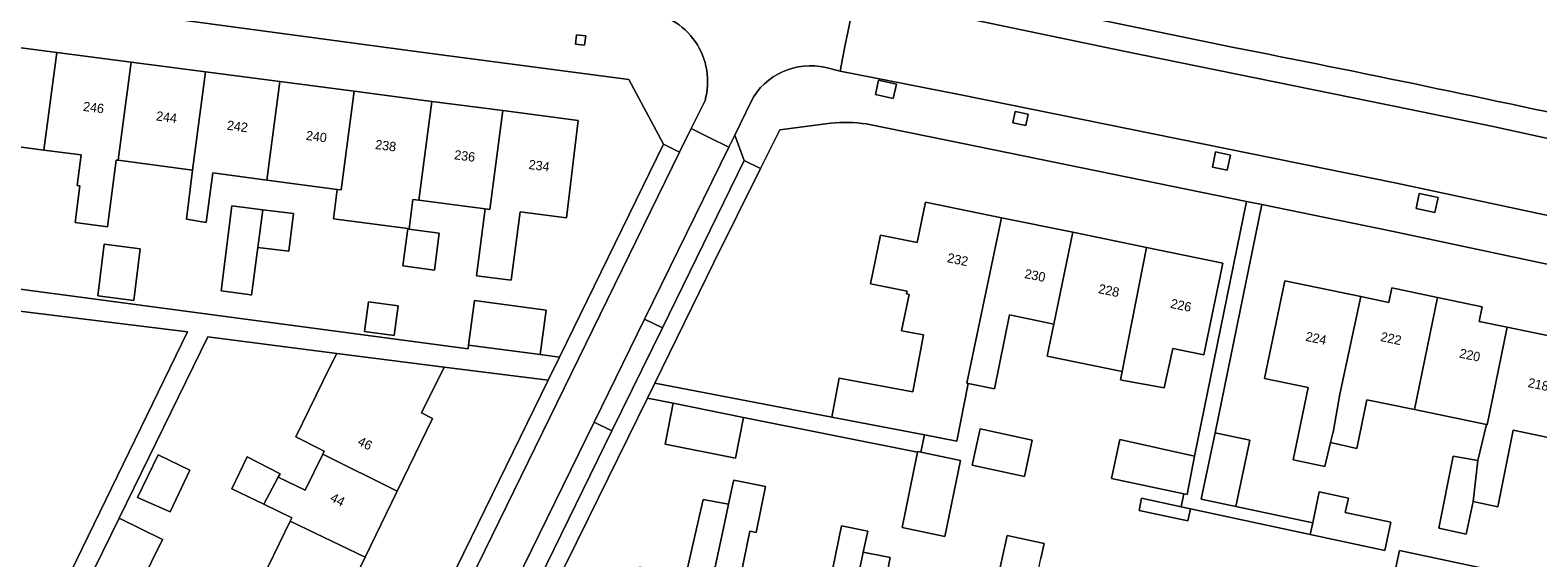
# Model space of a CAD drawing. Header units: metres. Extents: x 151448 to 154749, y 463108 to 465296.
# Tile 235 of 256: x 153156 to 153277, y 463840 to 463882. Entities that reach past the tile are written whole.
import ezdxf
from ezdxf.enums import TextEntityAlignment as Align

# ---------------------------------------------------------------- set-up
doc = ezdxf.new("R2010")
doc.units = ezdxf.units.M
for name, color, linetype, lineweight in [('B-PV-GR-GROENVOORZIENING-GV', 253, 'Continuous', 9), ('B-PV-OG-BEBOUWING-GV', 1, 'Continuous', 9), ('B-PV-OG-BEBOUWING-T18', 2, 'Continuous', 9), ('B-PV-OG-TERREIN_BEGROEID-GV', 253, 'Continuous', 9), ('B-PV-OG-TERREIN_ERF-GV', 253, 'Continuous', 9), ('B-PV-VH-GESLOTENVERHARDING_ASFALT-GV', 253, 'Continuous', 9), ('B-PV-VH-OPENVERHARDING_BETONSTRAATSTEEN-GV', 253, 'Continuous', 9), ('B-PV-VH-OPENVERHARDING_STRAATBAKSTEEN-GV', 253, 'Continuous', 9), ('B-PV-VH-OPENVERHARDING_TEGEL-GV', 253, 'Continuous', 9)]:
    doc.layers.add(name, color=color, linetype=linetype, lineweight=lineweight)
doc.styles.add('Drong', font='txt', dxfattribs={"height": 1.8})

msp = doc.modelspace()

# ---------------------------------------------------------------- linework, layer by layer
at = {"layer": 'B-PV-GR-GROENVOORZIENING-GV', "flags": 128}
for points in [[(153199.362, 463881.859), (153199.267, 463881.113), (153199.994, 463881.021), (153200.089, 463881.767)], [(153225.029, 463877.896), (153223.6, 463878.204), (153223.348, 463877.043), (153224.779, 463876.734)], [(153235.604, 463875.482), (153234.55, 463875.687), (153234.373, 463874.779), (153235.427, 463874.574)], [(153251.834, 463872.192), (153250.644, 463872.439), (153250.393, 463871.23), (153251.583, 463870.983)], [(153266.739, 463867.885), (153268.249, 463867.57), (153268.501, 463868.779), (153266.991, 463869.093)]]:
    msp.add_lwpolyline(points, close=True, dxfattribs=at)
at = {"layer": 'B-PV-OG-BEBOUWING-GV', "flags": 128}
for points in [[(153150.474, 463873.389), (153150.215, 463871.014), (153150.197, 463871.016), (153149.824, 463868.121), (153152.485, 463867.778), (153153.203, 463873.034), (153156.61, 463872.592), (153157.632, 463880.431), (153151.666, 463881.21), (153150.642, 463873.367)], [(153156.61, 463872.592), (153159.586, 463872.206), (153159.266, 463869.743), (153159.494, 463869.714), (153159.113, 463866.773), (153161.716, 463866.421), (153162.396, 463871.792), (153162.571, 463871.769), (153163.599, 463879.653), (153157.632, 463880.431)], [(153163.599, 463879.653), (153162.571, 463871.769), (153168.533, 463870.976), (153169.565, 463878.874)], [(153169.565, 463878.874), (153168.533, 463870.976), (153168.051, 463867.039), (153169.628, 463866.781), (153170.157, 463870.76), (153174.498, 463870.182), (153175.531, 463878.095)], [(153174.498, 463870.182), (153180.149, 463869.43), (153180.462, 463869.388), (153181.497, 463877.316), (153175.531, 463878.095)], [(153185.802, 463866.28), (153185.911, 463866.265), (153186.211, 463868.628), (153186.705, 463868.563), (153187.741, 463876.501), (153181.497, 463877.316), (153180.462, 463869.388), (153180.149, 463869.43), (153179.836, 463867.061)], [(153186.705, 463868.563), (153192.034, 463867.863), (153192.393, 463867.816), (153193.429, 463875.758), (153187.741, 463876.501)], [(153198.559, 463867.148), (153199.478, 463874.969), (153193.429, 463875.758), (153192.393, 463867.816), (153192.034, 463867.863), (153191.328, 463862.495), (153194.112, 463862.133), (153194.825, 463867.632)], [(153171.68, 463868.112), (153170.833, 463861.276), (153173.016, 463860.978), (153173.269, 463860.944), (153173.779, 463864.778), (153174.181, 463867.802)], [(153173.779, 463864.778), (153176.253, 463864.471), (153176.628, 463867.499), (153174.181, 463867.802)], [(153230.675, 463853.856), (153233.46, 463867.158), (153227.356, 463868.409), (153226.691, 463865.165), (153223.752, 463865.768), (153222.948, 463861.849), (153225.887, 463861.247), (153225.845, 463861.041), (153226.059, 463860.995), (153225.437, 463858.081), (153227.21, 463857.744), (153226.339, 463853.159), (153220.445, 463854.278), (153219.839, 463851.14), (153227.271, 463849.715), (153229.871, 463849.217), (153230.779, 463853.835)], [(153239.183, 463865.985), (153233.46, 463867.158), (153230.675, 463853.856), (153230.779, 463853.835), (153232.906, 463853.409), (153234.105, 463859.348), (153237.661, 463858.619)], [(153185.911, 463866.265), (153185.802, 463866.28), (153185.409, 463863.279), (153187.945, 463862.94), (153188.324, 463865.923), (153185.906, 463866.23)], [(153239.183, 463865.985), (153237.661, 463858.619), (153237.134, 463856.047), (153243.148, 463854.815), (153243.647, 463857.393), (153245.09, 463864.775)], [(153164.337, 463864.66), (153161.442, 463865.02), (153160.927, 463860.873), (153163.822, 463860.514)], [(153245.09, 463864.775), (153243.647, 463857.393), (153243.148, 463854.815), (153243.069, 463854.407), (153243.015, 463854.132), (153243.249, 463854.089), (153246.519, 463853.493), (153247.206, 463856.663), (153249.706, 463856.151), (153251.217, 463863.519)], [(153260.612, 463852.984), (153262.297, 463860.824), (153256.209, 463862.082), (153254.578, 463854.238), (153258.066, 463853.513), (153256.859, 463847.705), (153259.417, 463847.173), (153259.873, 463849.111), (153260.098, 463850.067)], [(153185.03, 463860.085), (153182.647, 463860.403), (153182.329, 463858.022), (153184.712, 463857.704)], [(153190.689, 463856.93), (153196.441, 463856.164), (153196.917, 463859.737), (153191.165, 463860.503)], [(153266.605, 463851.738), (153268.461, 463860.761), (153264.803, 463861.532), (153264.555, 463860.358), (153262.297, 463860.824), (153260.612, 463852.984), (153260.098, 463850.067), (153259.873, 463849.111), (153261.969, 463848.618), (153262.783, 463852.532)], [(153268.461, 463860.761), (153266.605, 463851.738), (153272.39, 463850.535), (153272.435, 463850.526), (153274.053, 463858.365), (153271.805, 463858.83), (153272.053, 463860.004)], [(153271.321, 463844.353), (153273.304, 463843.944), (153274.535, 463850.089), (153278.481, 463849.269), (153280.113, 463857.113), (153274.053, 463858.365), (153272.435, 463850.526), (153272.39, 463850.535), (153271.685, 463847.658)], [(153178.981, 463848.153), (153184.956, 463845.178), (153187.807, 463851.032), (153186.911, 463851.476), (153188.74, 463855.164), (153180.108, 463856.261), (153179.538, 463855.111), (153176.838, 463849.542), (153178.836, 463848.542), (153179.106, 463848.411)], [(153207.118, 463852.246), (153206.462, 463848.975), (153212.104, 463847.844), (153212.76, 463851.115)], [(153231.751, 463850.186), (153231.115, 463847.267), (153235.318, 463846.375), (153235.913, 463849.294)], [(153250.624, 463849.871), (153249.499, 463844.548), (153252.28, 463843.96), (153253.405, 463849.284)], [(153226.733, 463848.312), (153225.477, 463842.275), (153228.907, 463841.561), (153230.176, 463847.664), (153226.982, 463848.328), (153226.746, 463848.377)], [(153248.101, 463844.98), (153248.355, 463844.926), (153248.95, 463848.007), (153242.973, 463849.329), (153242.285, 463846.217)], [(153164.109, 463844.672), (153166.73, 463843.536), (153168.312, 463846.874), (153165.785, 463848.104)], [(153174.257, 463844.137), (153175.415, 463846.312), (153175.56, 463846.584), (153172.912, 463847.936), (153171.677, 463845.388)], [(153182.381, 463839.891), (153184.956, 463845.178), (153178.981, 463848.153), (153177.579, 463845.263), (153175.415, 463846.312), (153174.257, 463844.137), (153176.505, 463843.047), (153176.377, 463842.784)], [(153271.321, 463844.353), (153271.685, 463847.658), (153269.705, 463848.01), (153268.571, 463842.216), (153270.767, 463841.726)], [(153211.562, 463844.155), (153211.224, 463842.588), (153208.677, 463830.776), (153214.074, 463829.638), (153215.566, 463836.725), (153212.324, 463837.408), (153213.255, 463841.964), (153213.769, 463841.859), (153214.524, 463845.554), (153211.971, 463846.075), (153211.935, 463845.886)], [(153247.878, 463843.94), (153244.71, 463844.621), (153244.5, 463843.644), (153248.411, 463842.803), (153248.621, 463843.781)], [(153258.237, 463841.714), (153264.225, 463840.427), (153264.712, 463842.696), (153261.054, 463843.482), (153261.301, 463844.633), (153258.972, 463845.134), (153258.44, 463842.658)], [(153208.677, 463830.776), (153211.224, 463842.588), (153211.562, 463844.155), (153209.511, 463844.519), (153208.111, 463838.296), (153204.413, 463839.075), (153204.261, 463838.351), (153201.814, 463838.866), (153201.093, 463835.441), (153203.539, 463834.926), (153202.921, 463831.989)], [(153162.641, 463843.013), (153160.006, 463837.622), (153163.485, 463835.922), (153166.12, 463841.312)], [(153179.708, 463834.401), (153182.381, 463839.891), (153176.377, 463842.784), (153173.727, 463837.319)], [(153221.76, 463837.386), (153222.373, 463840.294), (153222.726, 463841.969), (153220.63, 463842.402), (153219.676, 463837.822), (153219.839, 463837.791)], [(153233.529, 463825.545), (153236.619, 463839.77), (153236.88, 463840.973), (153233.914, 463841.619), (153233.042, 463837.618), (153233.765, 463837.457), (153232.776, 463833.106), (153229.22, 463833.86), (153227.719, 463826.776)], [(153221.76, 463837.386), (153219.869, 463828.417), (153225.528, 463827.224), (153227.021, 463834.311), (153227.573, 463836.929), (153224.087, 463837.664), (153224.522, 463839.861), (153222.373, 463840.294)]]:
    msp.add_lwpolyline(points, close=True, dxfattribs=at)
at = {"layer": 'B-PV-OG-TERREIN_BEGROEID-GV', "flags": 128}
msp.add_lwpolyline([(153237.27, 463892.43), (153234.139, 463893.218), (153224.946, 463894.91), (153220.829, 463891.883), (153218.459, 463887.753), (153231.672, 463885.056), (153242.13, 463882.885), (153251.979, 463880.864)], dxfattribs=at)
at = {"layer": 'B-PV-OG-TERREIN_BEGROEID-GV'}
msp.add_lwpolyline([(153251.979, 463880.864, -0.0053503), (153282.987, 463874.422)], format="xyb", dxfattribs=at)
at = {"layer": 'B-PV-OG-TERREIN_ERF-GV', "flags": 128}
for points in [[(153190.689, 463856.93), (153191.165, 463860.503), (153196.917, 463859.737), (153196.441, 463856.164), (153197.994, 463855.957), (153206.343, 463873.055), (153206.347, 463873.063), (153203.543, 463878.27), (153187.07, 463880.442), (153132.082, 463887.846), (153128.686, 463885.362), (153124.755, 463865.411), (153190.648, 463856.618)], [(153170.833, 463861.276), (153171.68, 463868.112), (153174.181, 463867.802), (153176.628, 463867.499), (153176.253, 463864.471), (153173.779, 463864.778), (153173.269, 463860.944), (153173.016, 463860.978)], [(153164.337, 463864.66), (153163.822, 463860.514), (153160.927, 463860.873), (153161.442, 463865.02)], [(153185.03, 463860.085), (153184.712, 463857.704), (153182.329, 463858.022), (153182.647, 463860.403)], [(153182.381, 463839.891), (153179.708, 463834.401), (153177.143, 463829.135), (153174.567, 463823.846), (153171.981, 463818.534), (153169.343, 463813.117), (153166.692, 463807.675), (153164.077, 463802.304), (153161.458, 463796.926), (153158.898, 463791.67), (153158.71, 463791.284), (153164.872, 463788.264), (153172.325, 463803.526), (153176.96, 463812.934), (153184.125, 463827.557), (153197.088, 463854.103), (153188.74, 463855.164), (153186.911, 463851.476), (153187.807, 463851.032), (153184.956, 463845.178)], [(153231.751, 463850.186), (153235.913, 463849.294), (153235.318, 463846.375), (153231.115, 463847.267)], [(153164.109, 463844.672), (153165.785, 463848.104), (153168.312, 463846.874), (153166.73, 463843.536)]]:
    msp.add_lwpolyline(points, close=True, dxfattribs=at)
for points in [[(153151.666, 463881.21), (153157.632, 463880.431), (153163.599, 463879.653), (153169.565, 463878.874), (153175.531, 463878.095), (153181.497, 463877.316), (153187.741, 463876.501), (153193.429, 463875.758), (153199.478, 463874.969), (153198.559, 463867.148), (153194.825, 463867.632), (153194.112, 463862.133), (153191.328, 463862.495), (153192.034, 463867.863), (153186.705, 463868.563), (153186.211, 463868.628), (153185.911, 463866.265), (153185.906, 463866.23), (153188.324, 463865.923), (153187.945, 463862.94), (153185.409, 463863.279), (153185.802, 463866.28), (153179.836, 463867.061), (153180.149, 463869.43), (153174.498, 463870.182), (153170.157, 463870.76), (153169.628, 463866.781), (153168.051, 463867.039), (153168.533, 463870.976), (153162.571, 463871.769), (153162.396, 463871.792), (153161.716, 463866.421), (153159.113, 463866.773), (153159.494, 463869.714), (153159.266, 463869.743), (153159.586, 463872.206), (153156.61, 463872.592), (153153.203, 463873.034)], [(153219.758, 463874.746), (153215.662, 463874.222), (153214.121, 463871.113), (153210.378, 463863.56), (153205.629, 463853.864), (153219.839, 463851.14), (153220.445, 463854.278), (153226.339, 463853.159), (153227.21, 463857.744), (153225.437, 463858.081), (153226.059, 463860.995), (153225.845, 463861.041), (153225.887, 463861.247), (153222.948, 463861.849), (153223.752, 463865.768), (153226.691, 463865.165), (153227.356, 463868.409), (153233.46, 463867.158), (153239.183, 463865.985), (153245.09, 463864.775), (153251.217, 463863.519), (153249.706, 463856.151), (153247.206, 463856.663), (153246.519, 463853.493), (153243.249, 463854.089), (153243.015, 463854.132), (153243.069, 463854.407), (153243.148, 463854.815), (153237.134, 463856.047), (153237.661, 463858.619), (153234.105, 463859.348), (153232.906, 463853.409), (153230.779, 463853.835), (153229.871, 463849.217), (153227.271, 463849.715), (153226.982, 463848.328), (153230.176, 463847.664), (153228.907, 463841.561), (153225.477, 463842.275), (153226.733, 463848.312), (153212.76, 463851.115), (153212.104, 463847.844), (153206.462, 463848.975), (153207.118, 463852.246), (153205.041, 463852.663), (153200.313, 463843.009), (153195.472, 463833.18)], [(153283.044, 463862.185), (153264.795, 463866.078), (153254.36, 463868.209), (153250.624, 463849.871), (153253.405, 463849.284), (153252.28, 463843.96), (153258.44, 463842.658), (153258.972, 463845.134), (153261.301, 463844.633), (153261.054, 463843.482), (153264.712, 463842.696), (153264.225, 463840.427), (153258.237, 463841.714), (153248.621, 463843.781), (153248.411, 463842.803), (153244.5, 463843.644), (153244.71, 463844.621), (153247.878, 463843.94), (153248.101, 463844.98), (153242.285, 463846.217), (153242.973, 463849.329), (153248.95, 463848.007), (153253.137, 463868.458), (153229.169, 463873.352), (153222.604, 463874.697)], [(153144.269, 463805.43), (153160.006, 463837.622), (153162.641, 463843.013), (153169.76, 463857.576), (153180.108, 463856.261), (153188.74, 463855.164), (153197.088, 463854.103), (153197.994, 463855.957), (153196.441, 463856.164), (153190.689, 463856.93), (153190.648, 463856.618), (153124.755, 463865.411)], [(153278.481, 463849.269), (153274.535, 463850.089), (153273.304, 463843.944), (153271.321, 463844.353), (153270.767, 463841.726), (153268.571, 463842.216), (153269.705, 463848.01), (153271.685, 463847.658), (153272.39, 463850.535), (153266.605, 463851.738), (153262.783, 463852.532), (153261.969, 463848.618), (153259.873, 463849.111), (153259.417, 463847.173), (153256.859, 463847.705), (153258.066, 463853.513), (153254.578, 463854.238), (153256.209, 463862.082), (153262.297, 463860.824), (153264.555, 463860.358), (153264.803, 463861.532), (153268.461, 463860.761), (153272.053, 463860.004), (153271.805, 463858.83), (153274.053, 463858.365), (153280.113, 463857.113)], [(153140.428, 463801.025), (153168.132, 463857.997), (153152.029, 463859.961)], [(153152.029, 463859.961), (153168.132, 463857.997), (153140.428, 463801.025)], [(153173.727, 463837.319), (153176.377, 463842.784), (153176.505, 463843.047), (153174.257, 463844.137), (153171.677, 463845.388), (153172.912, 463847.936), (153175.56, 463846.584), (153175.415, 463846.312), (153177.579, 463845.263), (153178.981, 463848.153), (153179.106, 463848.411), (153178.836, 463848.542), (153176.838, 463849.542), (153179.538, 463855.111), (153180.108, 463856.261), (153169.76, 463857.576), (153162.641, 463843.013), (153166.12, 463841.312), (153163.485, 463835.922)], [(153208.111, 463838.296), (153209.511, 463844.519), (153211.562, 463844.155), (153211.935, 463845.886), (153211.971, 463846.075), (153214.524, 463845.554), (153213.769, 463841.859), (153213.255, 463841.964), (153212.324, 463837.408)], [(153219.676, 463837.822), (153220.63, 463842.402), (153222.726, 463841.969), (153222.373, 463840.294), (153224.522, 463839.861), (153224.087, 463837.664)], [(153233.042, 463837.618), (153233.914, 463841.619), (153236.88, 463840.973), (153236.619, 463839.77)], [(153284.445, 463835.162), (153265.123, 463839.065), (153265.415, 463840.432), (153277.838, 463837.782)]]:
    msp.add_lwpolyline(points, dxfattribs=at)
at = {"layer": 'B-PV-OG-TERREIN_ERF-GV'}
msp.add_lwpolyline([(153222.604, 463874.697, 0.0586736), (153219.758, 463874.746)], format="xyb", dxfattribs=at)
at = {"layer": 'B-PV-VH-GESLOTENVERHARDING_ASFALT-GV', "flags": 128}
for points in [[(153219.354, 463879.219), (153220.505, 463878.939), (153220.893, 463880.91), (153221.734, 463885.027)], [(153336.996, 463856.313), (153336.191, 463856.513), (153336.609, 463858.465), (153337.051, 463860.401), (153324.222, 463863.232), (153292.94, 463870.101), (153272.933, 463874.487), (153266.166, 463875.865), (153243.145, 463880.57), (153231.337, 463883.035), (153221.734, 463885.027), (153220.893, 463880.91), (153220.505, 463878.939), (153230.054, 463877.057), (153265.165, 463869.924), (153291.59, 463864.282), (153322.971, 463857.378), (153335.608, 463854.563)], [(153209.668, 463876.563), (153208.548, 463874.336), (153210.062, 463873.584), (153211.573, 463872.825), (153212.06, 463873.789), (153213.358, 463876.502)]]:
    msp.add_lwpolyline(points, dxfattribs=at)
at = {"layer": 'B-PV-VH-GESLOTENVERHARDING_ASFALT-GV'}
for points in [[(153204.748, 463883.753, -0.4653936), (153209.668, 463876.563)], [(153213.358, 463876.502, -0.3423769), (153219.354, 463879.219)]]:
    msp.add_lwpolyline(points, format="xyb", dxfattribs=at)
at = {"layer": 'B-PV-VH-OPENVERHARDING_BETONSTRAATSTEEN-GV', "flags": 128}
for points in [[(153211.573, 463872.825), (153204.813, 463859.007), (153206.245, 463858.319), (153212.809, 463871.748), (153212.804, 463871.761), (153212.06, 463873.789)], [(153204.813, 463859.007), (153200.77, 463850.742), (153202.197, 463850.039), (153206.245, 463858.319)], [(153200.77, 463850.742), (153193.223, 463835.315), (153194.638, 463834.576), (153202.197, 463850.039)]]:
    msp.add_lwpolyline(points, close=True, dxfattribs=at)
at = {"layer": 'B-PV-VH-OPENVERHARDING_STRAATBAKSTEEN-GV', "flags": 128}
msp.add_lwpolyline([(153193.223, 463835.315), (153200.77, 463850.742), (153204.813, 463859.007), (153211.573, 463872.825), (153210.062, 463873.584), (153208.548, 463874.336), (153207.618, 463872.432), (153190.242, 463836.854)], close=True, dxfattribs=at)
at = {"layer": 'B-PV-VH-OPENVERHARDING_TEGEL-GV', "flags": 128}
for points in [[(153251.979, 463880.864), (153242.13, 463882.885), (153231.672, 463885.056), (153218.459, 463887.753), (153217.533, 463887.892), (153217.479, 463887.597), (153217.021, 463887.68), (153215.612, 463887.937), (153214.031, 463888.225), (153212.838, 463888.399), (153210.487, 463888.741), (153210.443, 463888.444), (153195.527, 463890.488), (153194.836, 463890.963), (153194.49, 463891.201), (153188.068, 463892.081), (153169.567, 463894.55), (153166.592, 463894.941), (153165.647, 463895.065), (153164.025, 463895.282), (153162.915, 463895.431), (153136.789, 463898.954)], [(153127.591, 463888.731), (153127.536, 463888.456), (153132.082, 463887.846), (153187.07, 463880.442), (153203.543, 463878.27), (153206.347, 463873.063), (153206.343, 463873.055), (153207.618, 463872.432), (153208.548, 463874.336), (153209.668, 463876.563)], [(153221.734, 463885.027), (153231.337, 463883.035), (153243.145, 463880.57), (153266.166, 463875.865), (153272.933, 463874.487), (153292.94, 463870.101), (153324.222, 463863.232), (153337.051, 463860.401), (153338.692, 463860.053), (153343.657, 463858.977), (153345.292, 463858.576), (153357.221, 463855.955)], [(153335.608, 463854.563), (153322.971, 463857.378), (153291.59, 463864.282), (153265.165, 463869.924), (153230.054, 463877.057), (153220.505, 463878.939), (153219.354, 463879.219)], [(153213.358, 463876.502), (153212.06, 463873.789), (153212.804, 463871.761), (153214.121, 463871.113), (153215.662, 463874.222), (153219.758, 463874.746)], [(153222.604, 463874.697), (153229.169, 463873.352), (153253.137, 463868.458), (153254.36, 463868.209), (153264.795, 463866.078), (153283.044, 463862.185), (153283.954, 463861.991), (153290.967, 463860.495), (153322.268, 463853.653), (153354.902, 463846.475), (153367.573, 463843.734), (153401.659, 463836.197), (153430.389, 463829.866), (153435.87, 463828.644), (153438.147, 463828.062), (153446.061, 463825.91), (153446.62, 463827.967), (153443.906, 463832.748), (153437.759, 463834.176)], [(153159.849, 463771.416), (153160.381, 463772.227), (153159.509, 463774.293), (153173.575, 463802.85), (153178.229, 463812.332), (153183.119, 463822.323), (153183.646, 463823.459), (153186.237, 463828.739), (153190.242, 463836.854), (153207.618, 463872.432), (153206.343, 463873.055), (153197.994, 463855.957), (153197.088, 463854.103), (153184.125, 463827.557), (153176.96, 463812.934), (153172.325, 463803.526), (153164.872, 463788.264), (153164.094, 463786.677), (153158.056, 463774.428), (153157.349, 463773.22), (153152.507, 463769.981), (153158.767, 463770.157), (153159.132, 463770.497)]]:
    msp.add_lwpolyline(points, dxfattribs=at)
at = {"layer": 'B-PV-VH-OPENVERHARDING_TEGEL-GV'}
for points in [[(153209.668, 463876.563, 0.4653936), (153204.748, 463883.753)], [(153282.987, 463874.422, 0.0053503), (153251.979, 463880.864)], [(153219.354, 463879.219, 0.3423769), (153213.358, 463876.502)], [(153219.758, 463874.746, -0.0586736), (153222.604, 463874.697)]]:
    msp.add_lwpolyline(points, format="xyb", dxfattribs=at)
at = {"layer": 'B-PV-VH-OPENVERHARDING_TEGEL-GV', "flags": 128}
for points in [[(153199.362, 463881.859), (153200.089, 463881.767), (153199.994, 463881.021), (153199.267, 463881.113)], [(153225.029, 463877.896), (153224.779, 463876.734), (153223.348, 463877.043), (153223.6, 463878.204)], [(153235.604, 463875.482), (153235.427, 463874.574), (153234.373, 463874.779), (153234.55, 463875.687)], [(153251.834, 463872.192), (153251.583, 463870.983), (153250.393, 463871.23), (153250.644, 463872.439)], [(153193.223, 463835.315), (153192.199, 463833.253), (153193.528, 463829.234), (153195.472, 463833.18), (153200.313, 463843.009), (153205.041, 463852.663), (153205.629, 463853.864), (153210.378, 463863.56), (153214.121, 463871.113), (153212.804, 463871.761), (153212.809, 463871.748), (153206.245, 463858.319), (153202.197, 463850.039), (153194.638, 463834.576)], [(153266.739, 463867.885), (153266.991, 463869.093), (153268.501, 463868.779), (153268.249, 463867.57)], [(153250.624, 463849.871), (153254.36, 463868.209), (153253.137, 463868.458), (153248.95, 463848.007), (153248.355, 463844.926), (153248.101, 463844.98), (153247.878, 463843.94), (153248.621, 463843.781), (153258.237, 463841.714), (153258.44, 463842.658), (153252.28, 463843.96), (153249.499, 463844.548)], [(153283.954, 463861.991), (153283.044, 463862.185), (153277.838, 463837.782), (153265.415, 463840.432), (153265.123, 463839.065), (153284.445, 463835.162), (153284.679, 463836.323), (153281.963, 463836.902), (153278.748, 463837.588), (153279.784, 463842.446)], [(153219.839, 463851.14), (153205.629, 463853.864), (153205.041, 463852.663), (153207.118, 463852.246), (153212.76, 463851.115), (153226.733, 463848.312), (153226.746, 463848.377), (153226.982, 463848.328), (153227.271, 463849.715)]]:
    msp.add_lwpolyline(points, close=True, dxfattribs=at)

# ---------------------------------------------------------------- texts
at = {"layer": 'B-PV-OG-BEBOUWING-T18', "style": 'Drong'}
for s, rotation, p in [('246', 352.6, (153160.594, 463876.011)), ('244', 352.6, (153166.454, 463875.246)), ('242', 352.6, (153172.14, 463874.504)), ('240', 352.6, (153178.479, 463873.676)), ('238', 352.6, (153184.041, 463872.95)), ('236', 352.6, (153190.38, 463872.123)), ('234', 352.6, (153196.354, 463871.343)), ('232', 348.4, (153229.953, 463863.794)), ('230', 348.4, (153236.156, 463862.522)), ('228', 348.4, (153242.083, 463861.308)), ('226', 348.4, (153247.868, 463860.122)), ('224', 348.3, (153258.712, 463857.48)), ('222', 348.1, (153264.729, 463857.46)), ('220', 348.1, (153271.055, 463856.126)), ('218', 348.3, (153276.56, 463853.763)), ('46', 334, (153182.383, 463849.031)), ('44', 334, (153180.181, 463844.509))]:
    msp.add_text(s, height=0.75, rotation=rotation, dxfattribs=at).set_placement(p, align=Align.MIDDLE)

doc.saveas('drawing.dxf')
